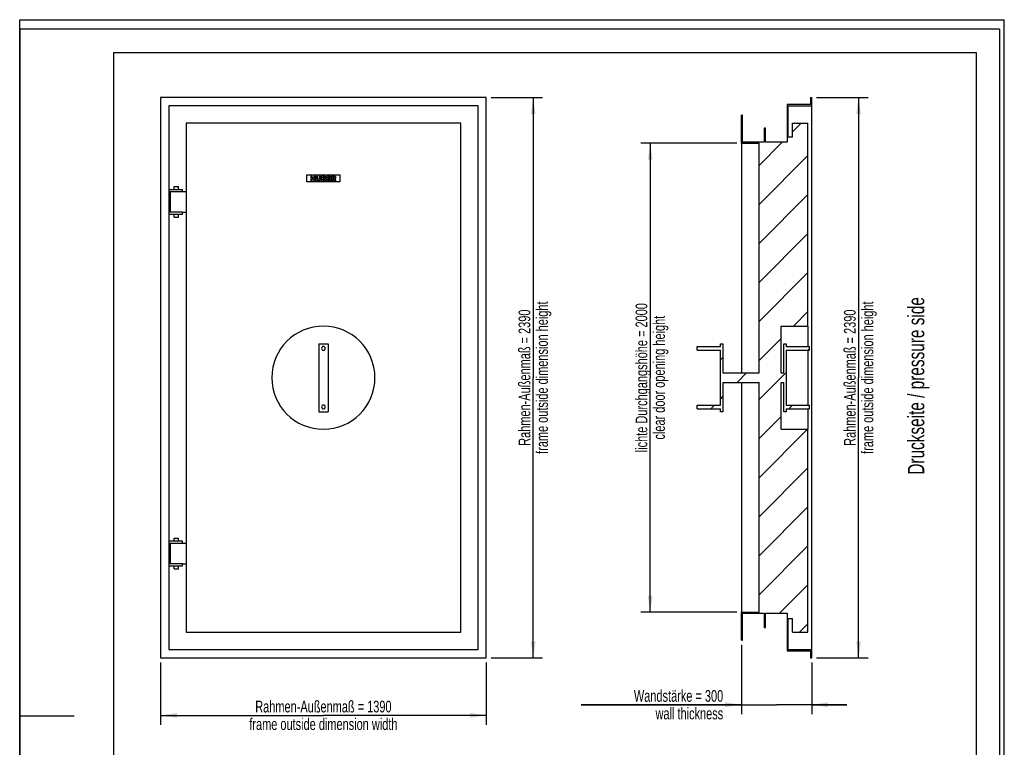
# Model space of a CAD drawing. Header units: millimetres. Extents: x 0 to 4200, y 0 to 5940.
# Tile 3 of 3: x 0 to 4200, y 2836 to 5940. Entities that reach past the tile are written whole.
import ezdxf

# ---------------------------------------------------------------- set-up
doc = ezdxf.new("R2010")
doc.units = ezdxf.units.MM
doc.header["$LTSCALE"] = 387.2
doc.layers.get('0').update_dxf_attribs({"linetype": 'CONTINUOUS'})
for name, color, linetype in [('005_AXIS', 7, 'CONTINUOUS'), ('007_CURVES', 7, 'CONTINUOUS'), ('050_DIMENSIONING', 7, 'CONTINUOUS'), ('053_NOTES', 7, 'CONTINUOUS')]:
    doc.layers.add(name, color=color, linetype=linetype)
doc.styles.get("Standard").update_dxf_attribs({"font": 'txt', "width": 0.7})
doc.dimstyles.new('DIMSTYLE_1', dxfattribs={"dimtxt": 50, "dimasz": 70, "dimexe": 2, "dimexo": 1, "dimtad": 1, "dimtxsty": 'Standard', "dimblk": '_FILLED', "dimblk1": '_FILLED', "dimblk2": '_FILLED', "dimcen": 0.09, "dimazin": 2, "dimtp": 2, "dimtm": 2, "dimtfac": 1, "dimtofl": 0, "dimtmove": 0, "dimatfit": 3, "dimldrblk": '_FILLED', "dimfxl": 1, "dimtolj": 1, "dimarcsym": 0})
doc.dimstyles.new('DIMSTYLE_2', dxfattribs={"dimtxt": 50, "dimasz": 70, "dimexe": 2, "dimexo": 1, "dimtad": 1, "dimtxsty": 'Standard', "dimblk": '_FILLED', "dimblk1": '_FILLED', "dimblk2": '_FILLED', "dimcen": 0.09, "dimazin": 2, "dimtp": 1.2, "dimtm": 1.2, "dimtfac": 1, "dimtofl": 0, "dimtmove": 0, "dimatfit": 3, "dimldrblk": '_FILLED', "dimfxl": 1, "dimtolj": 1, "dimarcsym": 0})
doc.dimstyles.new('DIMSTYLE_4', dxfattribs={"dimtxt": 50, "dimasz": 70, "dimexe": 2, "dimexo": 1, "dimtad": 1, "dimtxsty": 'Standard', "dimblk": '_FILLED', "dimblk1": '_FILLED', "dimblk2": '_FILLED', "dimcen": 0.09, "dimazin": 2, "dimtp": 0.5, "dimtm": 0.5, "dimtfac": 1, "dimtofl": 0, "dimtmove": 0, "dimatfit": 3, "dimldrblk": '_FILLED', "dimfxl": 1, "dimtolj": 1, "dimarcsym": 0})

# ---------------------------------------------------------------- blocks, each defined once
blk = doc.blocks.new('_FILLED')
at = {"color": 0, "linetype": 'ByBlock'}
blk.add_solid([(0, 0), (-1, 0.143), (-1, -0.143)], dxfattribs=at)
blk = doc.blocks.new('*D1')
at = {"layer": '050_DIMENSIONING', "color": 2, "linetype": 'Continuous', "transparency": 16777216}
for p, q in [((2010.5, 5607.9), (2230.5, 5607.9)), ((2190.5, 5607.9), (2190.5, 4412.9)), ((2190.5, 3217.9), (2190.5, 4412.9)), ((2010.5, 3217.9), (2230.5, 3217.9))]:
    blk.add_line(p, q, dxfattribs=at)
at = {"layer": '050_DIMENSIONING', "color": 2, "linetype": 'Continuous', "transparency": 16777216, "xscale": 70, "yscale": 70, "zscale": 70}
for p, rotation in [((2190.5, 5607.9), 90), ((2190.5, 3217.9), 270)]:
    blk.add_blockref('_FILLED', p, dxfattribs=dict(at, rotation=rotation))
at = {"layer": '050_DIMENSIONING', "color": 2, "linetype": 'Continuous', "transparency": 16777216, "insert": (2128, 4412.9), "char_height": 50, "width": 1560.714, "attachment_point": 2, "rotation": 90, "line_spacing_factor": 0.9}
blk.add_mtext('Rahmen-Außenmaß = 2390\\Pframe outside dimension height', dxfattribs=at)
blk = doc.blocks.new('*D2')
at = {"layer": '050_DIMENSIONING', "color": 2, "linetype": 'Continuous', "transparency": 16777216}
for p, q in [((600.5, 3197.9), (600.5, 2932.5)), ((1990.5, 3197.9), (1990.5, 2932.5)), ((600.5, 2972.5), (1295.5, 2972.5)), ((1990.5, 2972.5), (1295.5, 2972.5))]:
    blk.add_line(p, q, dxfattribs=at)
at = {"layer": '050_DIMENSIONING', "color": 2, "linetype": 'Continuous', "transparency": 16777216, "xscale": 70, "yscale": 70, "zscale": 70, "rotation": 180}
blk.add_blockref('_FILLED', (600.5, 2972.5), dxfattribs=at)
at = {"layer": '050_DIMENSIONING', "color": 2, "linetype": 'Continuous', "transparency": 16777216, "xscale": 70, "yscale": 70, "zscale": 70}
blk.add_blockref('_FILLED', (1990.5, 2972.5), dxfattribs=at)
at = {"layer": '050_DIMENSIONING', "color": 2, "linetype": 'Continuous', "transparency": 16777216, "insert": (1295.5, 3035), "char_height": 50, "width": 1528.571, "attachment_point": 2, "line_spacing_factor": 0.9}
blk.add_mtext('Rahmen-Außenmaß = 1390\\Pframe outside dimension width', dxfattribs=at)
blk = doc.blocks.new('*D5')
at = {"layer": '050_DIMENSIONING', "color": 2, "linetype": 'Continuous', "transparency": 16777216}
for p, q in [((3398.6, 5607.9), (3618.6, 5607.9)), ((3578.6, 5607.9), (3578.6, 4412.9)), ((3578.6, 3217.9), (3578.6, 4412.9)), ((3398.6, 3217.9), (3618.6, 3217.9))]:
    blk.add_line(p, q, dxfattribs=at)
at = {"layer": '050_DIMENSIONING', "color": 2, "linetype": 'Continuous', "transparency": 16777216, "xscale": 70, "yscale": 70, "zscale": 70}
for p, rotation in [((3578.6, 5607.9), 90), ((3578.6, 3217.9), 270)]:
    blk.add_blockref('_FILLED', p, dxfattribs=dict(at, rotation=rotation))
at = {"layer": '050_DIMENSIONING', "color": 2, "linetype": 'Continuous', "transparency": 16777216, "insert": (3516.1, 4412.9), "char_height": 50, "width": 1560.714, "attachment_point": 2, "rotation": 90, "line_spacing_factor": 0.9}
blk.add_mtext('Rahmen-Außenmaß = 2390\\Pframe outside dimension height', dxfattribs=at)
blk = doc.blocks.new('*D6')
at = {"layer": '050_DIMENSIONING', "color": 2, "linetype": 'Continuous', "transparency": 16777216}
for p, q in [((3058.6, 5412.9), (2649.6, 5412.9)), ((2689.6, 5412.9), (2689.6, 4412.9)), ((2689.6, 3412.9), (2689.6, 4412.9)), ((3058.6, 3412.9), (2649.6, 3412.9))]:
    blk.add_line(p, q, dxfattribs=at)
at = {"layer": '050_DIMENSIONING', "color": 2, "linetype": 'Continuous', "transparency": 16777216, "xscale": 70, "yscale": 70, "zscale": 70}
for p, rotation in [((2689.6, 5412.9), 90), ((2689.6, 3412.9), 270)]:
    blk.add_blockref('_FILLED', p, dxfattribs=dict(at, rotation=rotation))
at = {"layer": '050_DIMENSIONING', "color": 2, "linetype": 'Continuous', "transparency": 16777216, "insert": (2627.1, 4412.9), "char_height": 50, "width": 1493.571, "attachment_point": 2, "rotation": 90, "line_spacing_factor": 0.9}
blk.add_mtext('lichte Durchgangshöhe = 2000\\Pclear door opening height', dxfattribs=at)
blk = doc.blocks.new('*D7')
at = {"layer": '050_DIMENSIONING', "color": 2, "linetype": 'Continuous', "transparency": 16777216}
for p, q in [((3078.6, 3272.9), (3078.6, 2977.9)), ((3378.6, 3197.9), (3378.6, 2977.9)), ((3078.6, 3017.9), (2394.6, 3017.9)), ((2394.6, 3017.9), (3228.6, 3017.9)), ((3528.6, 3017.9), (3228.6, 3017.9)), ((3378.6, 3017.9), (3528.6, 3017.9))]:
    blk.add_line(p, q, dxfattribs=at)
at = {"layer": '050_DIMENSIONING', "color": 2, "linetype": 'Continuous', "transparency": 16777216, "xscale": 70, "yscale": 70, "zscale": 70}
blk.add_blockref('_FILLED', (3078.6, 3017.9), dxfattribs=at)
at = {"layer": '050_DIMENSIONING', "color": 2, "linetype": 'Continuous', "transparency": 16777216, "xscale": 70, "yscale": 70, "zscale": 70, "rotation": 180}
blk.add_blockref('_FILLED', (3378.6, 3017.9), dxfattribs=at)
at = {"layer": '050_DIMENSIONING', "color": 2, "linetype": 'Continuous', "transparency": 16777216, "insert": (3001, 3080.4), "char_height": 50, "width": 909.643, "attachment_point": 3, "line_spacing_factor": 0.9}
blk.add_mtext('Wandstärke = 300\\Pwall thickness', dxfattribs=at)

msp = doc.modelspace()

# ---------------------------------------------------------------- hatches: boundary and pattern name
at = {"linetype": 'Continuous'}
h = msp.add_hatch(dxfattribs=at)
h.set_pattern_fill('B', color=2, scale=117.760475, angle=45, style=0, pattern_type=0)
h.set_pattern_definition([(45, (0, 0), (-83.2692, 83.2692), [])])
edge = h.paths.add_edge_path()
edge.add_line((3296.622, 3326.881), (3296.622, 3385.881))
edge.add_line((3278.622, 3385.881), (3296.622, 3385.881))
edge.add_line((3278.622, 3252.881), (3278.622, 3385.881))
edge.add_line((3278.622, 3252.881), (3378.622, 3252.881))
edge.add_line((3378.622, 3217.881), (3378.622, 3252.881))
edge.add_line((3373.622, 3217.881), (3378.622, 3217.881))
edge.add_line((3373.622, 3247.881), (3373.622, 3217.881))
edge.add_line((3273.622, 3247.881), (3373.622, 3247.881))
edge.add_line((3273.622, 3407.881), (3273.622, 3247.881))
edge.add_line((3181.122, 3407.881), (3273.622, 3407.881))
edge.add_line((3181.122, 3347.881), (3181.122, 3407.881))
edge.add_line((3176.122, 3347.881), (3181.122, 3347.881))
edge.add_line((3176.122, 3407.881), (3176.122, 3347.881))
edge.add_line((3083.622, 3407.881), (3176.122, 3407.881))
edge.add_line((3083.622, 3292.881), (3083.622, 3407.881))
edge.add_line((3078.622, 3292.881), (3083.622, 3292.881))
edge.add_line((3078.622, 3292.881), (3078.622, 3412.881))
edge.add_line((3078.622, 3412.881), (3153.622, 3412.881))
edge.add_line((3153.622, 3412.881), (3153.622, 4392.881))
edge.add_line((2999.622, 4392.881), (3153.622, 4392.881))
edge.add_line((2999.622, 4392.881), (2999.622, 4267.881))
edge.add_line((2999.622, 4267.881), (2989.622, 4267.881))
edge.add_line((2989.622, 4267.881), (2989.622, 4279.881))
edge.add_line((2889.622, 4279.881), (2989.622, 4279.881))
edge.add_line((2889.622, 4279.881), (2889.622, 4295.881))
edge.add_line((2889.622, 4295.881), (2989.622, 4295.881))
edge.add_line((2989.622, 4295.881), (2989.622, 4529.881))
edge.add_line((2889.622, 4529.881), (2989.622, 4529.881))
edge.add_line((2889.622, 4529.881), (2889.622, 4545.881))
edge.add_line((2889.622, 4545.881), (2989.622, 4545.881))
edge.add_line((2989.622, 4545.881), (2989.622, 4557.881))
edge.add_line((2989.622, 4557.881), (2999.622, 4557.881))
edge.add_line((2999.622, 4557.881), (2999.622, 4432.881))
edge.add_line((2999.622, 4432.881), (3153.622, 4432.881))
edge.add_line((3153.622, 4432.881), (3153.622, 5412.881))
edge.add_line((3078.622, 5412.881), (3153.622, 5412.881))
edge.add_line((3078.622, 5412.881), (3078.622, 5532.881))
edge.add_line((3083.622, 5532.881), (3078.622, 5532.881))
edge.add_line((3083.622, 5417.881), (3083.622, 5532.881))
edge.add_line((3176.122, 5417.881), (3083.622, 5417.881))
edge.add_line((3176.122, 5477.881), (3176.122, 5417.881))
edge.add_line((3181.122, 5477.881), (3176.122, 5477.881))
edge.add_line((3181.122, 5417.881), (3181.122, 5477.881))
edge.add_line((3273.622, 5417.881), (3181.122, 5417.881))
edge.add_line((3273.622, 5577.881), (3273.622, 5417.881))
edge.add_line((3373.622, 5577.881), (3273.622, 5577.881))
edge.add_line((3373.622, 5607.881), (3373.622, 5577.881))
edge.add_line((3373.622, 5607.881), (3378.622, 5607.881))
edge.add_line((3378.622, 5572.881), (3378.622, 5607.881))
edge.add_line((3278.622, 5572.881), (3378.622, 5572.881))
edge.add_line((3278.622, 5439.881), (3278.622, 5572.881))
edge.add_line((3278.622, 5439.881), (3296.622, 5439.881))
edge.add_line((3296.622, 5439.881), (3296.622, 5498.881))
edge.add_line((3296.622, 5498.881), (3362.622, 5498.881))
edge.add_line((3362.622, 4632.881), (3362.622, 5498.881))
edge.add_line((3247.622, 4632.881), (3362.622, 4632.881))
edge.add_line((3247.622, 4432.881), (3247.622, 4632.881))
edge.add_line((3247.622, 4432.881), (3259.622, 4432.881))
edge.add_line((3259.622, 4432.881), (3259.622, 4557.881))
edge.add_line((3259.622, 4557.881), (3269.622, 4557.881))
edge.add_line((3269.622, 4557.881), (3269.622, 4545.881))
edge.add_line((3269.622, 4545.881), (3369.622, 4545.881))
edge.add_line((3369.622, 4529.881), (3369.622, 4545.881))
edge.add_line((3269.622, 4529.881), (3369.622, 4529.881))
edge.add_line((3269.622, 4529.881), (3269.622, 4295.881))
edge.add_line((3269.622, 4295.881), (3369.622, 4295.881))
edge.add_line((3369.622, 4279.881), (3369.622, 4295.881))
edge.add_line((3269.622, 4279.881), (3369.622, 4279.881))
edge.add_line((3269.622, 4279.881), (3269.622, 4267.881))
edge.add_line((3269.622, 4267.881), (3259.622, 4267.881))
edge.add_line((3259.622, 4267.881), (3259.622, 4392.881))
edge.add_line((3247.622, 4392.881), (3259.622, 4392.881))
edge.add_line((3247.622, 4192.881), (3247.622, 4392.881))
edge.add_line((3247.622, 4192.881), (3362.622, 4192.881))
edge.add_line((3362.622, 3326.881), (3362.622, 4192.881))
edge.add_line((3296.622, 3326.881), (3362.622, 3326.881))

# ---------------------------------------------------------------- linework, layer by layer
at = {"color": 7, "linetype": 'Continuous'}
for p, q in [((0, 5940), (4200, 5940)), ((0, 0), (0, 5940)), ((0, 5940), (4200, 5940)), ((0, 0), (0, 5940)), ((4200, 0), (4200, 5940)), ((4200, 0), (4200, 5940)), ((600.488, 5607.881), (600.488, 3217.881)), ((1990.488, 5607.881), (600.488, 5607.881)), ((1990.488, 3217.881), (1990.488, 5607.881)), ((3373.622, 5607.881), (3378.622, 5607.881)), ((3373.622, 5607.881), (3373.622, 5577.881)), ((3378.622, 5572.881), (3378.622, 5607.881)), ((635.488, 5572.881), (635.488, 3252.881)), ((1955.488, 5572.881), (635.488, 5572.881)), ((1955.488, 3252.881), (1955.488, 5572.881)), ((3373.622, 5577.881), (3273.622, 5577.881)), ((3273.622, 5577.881), (3273.622, 5417.881)), ((3278.622, 5439.881), (3278.622, 5572.881)), ((3278.622, 5572.881), (3378.622, 5572.881)), ((3378.622, 3252.881), (3378.622, 5572.881)), ((3078.622, 5412.881), (3078.622, 5532.881)), ((3083.622, 5532.881), (3078.622, 5532.881)), ((3083.622, 5417.881), (3083.622, 5532.881)), ((1881.488, 5498.881), (709.488, 5498.881)), ((709.488, 5498.881), (709.488, 3326.881)), ((1881.488, 3326.881), (1881.488, 5498.881)), ((3181.122, 5477.881), (3176.122, 5477.881)), ((3176.122, 5477.881), (3176.122, 5417.881)), ((3181.122, 5417.881), (3181.122, 5477.881)), ((3296.622, 5439.881), (3296.622, 5498.881)), ((3296.622, 5498.881), (3362.622, 5498.881)), ((3362.622, 4632.881), (3362.622, 5498.881)), ((3278.622, 5439.881), (3296.622, 5439.881)), ((3078.622, 5412.881), (3078.622, 4432.881)), ((3078.622, 5412.881), (3153.622, 5412.881)), ((3176.122, 5417.881), (3083.622, 5417.881)), ((3153.622, 4432.881), (3153.622, 5412.881)), ((3273.622, 5417.881), (3181.122, 5417.881)), ((694.488, 5214.881), (635.488, 5214.881)), ((694.488, 5206.881), (694.488, 5214.881)), ((635.488, 5206.881), (694.488, 5206.881)), ((643.488, 5118.881), (643.488, 5206.881)), ((694.488, 5206.881), (709.488, 5206.881)), ((694.488, 5118.881), (635.488, 5118.881)), ((635.488, 5110.881), (694.488, 5110.881)), ((694.488, 5118.881), (709.488, 5118.881)), ((694.488, 5110.881), (694.488, 5118.881)), ((3247.622, 4432.881), (3247.622, 4632.881)), ((3247.622, 4632.881), (3362.622, 4632.881)), ((3362.622, 4632.881), (3362.622, 4545.881)), ((1275.488, 4557.881), (1315.488, 4557.881)), ((1275.488, 4557.881), (1275.488, 4267.881)), ((1315.488, 4557.881), (1315.488, 4267.881)), ((2889.622, 4545.881), (2989.622, 4545.881)), ((2889.622, 4529.881), (2889.622, 4545.881)), ((2989.622, 4557.881), (2999.622, 4557.881)), ((2989.622, 4545.881), (2989.622, 4557.881)), ((2999.622, 4557.881), (2999.622, 4432.881)), ((3259.622, 4432.881), (3259.622, 4557.881)), ((3259.622, 4557.881), (3269.622, 4557.881)), ((3269.622, 4557.881), (3269.622, 4545.881)), ((3269.622, 4545.881), (3369.622, 4545.881)), ((3369.622, 4529.881), (3369.622, 4545.881)), ((2889.622, 4529.881), (2989.622, 4529.881)), ((2989.622, 4295.881), (2989.622, 4529.881)), ((3269.622, 4529.881), (3369.622, 4529.881)), ((3269.622, 4529.881), (3269.622, 4295.881)), ((3362.622, 4529.881), (3362.622, 4412.881)), ((2999.622, 4432.881), (3153.622, 4432.881)), ((3247.622, 4432.881), (3259.622, 4432.881)), ((3362.622, 4412.881), (3362.622, 4295.881)), ((2999.622, 4392.881), (2999.622, 4267.881)), ((2999.622, 4392.881), (3153.622, 4392.881)), ((3078.622, 4392.881), (3078.622, 3412.881)), ((3153.622, 3412.881), (3153.622, 4392.881)), ((3247.622, 4392.881), (3259.622, 4392.881)), ((3247.622, 4192.881), (3247.622, 4392.881)), ((3259.622, 4267.881), (3259.622, 4392.881)), ((2889.622, 4295.881), (2989.622, 4295.881)), ((2889.622, 4279.881), (2889.622, 4295.881)), ((3269.622, 4295.881), (3369.622, 4295.881)), ((3369.622, 4279.881), (3369.622, 4295.881)), ((1275.488, 4267.881), (1315.488, 4267.881)), ((2889.622, 4279.881), (2989.622, 4279.881)), ((2989.622, 4267.881), (2989.622, 4279.881)), ((2999.622, 4267.881), (2989.622, 4267.881)), ((3269.622, 4267.881), (3259.622, 4267.881)), ((3269.622, 4279.881), (3369.622, 4279.881)), ((3269.622, 4279.881), (3269.622, 4267.881)), ((3362.622, 4279.881), (3362.622, 4192.881)), ((3247.622, 4192.881), (3362.622, 4192.881)), ((3362.622, 3326.881), (3362.622, 4192.881)), ((694.488, 3714.881), (635.488, 3714.881)), ((635.488, 3706.881), (694.488, 3706.881)), ((643.488, 3618.881), (643.488, 3706.881)), ((694.488, 3706.881), (694.488, 3714.881)), ((694.488, 3706.881), (709.488, 3706.881)), ((694.488, 3618.881), (635.488, 3618.881)), ((694.488, 3618.881), (709.488, 3618.881)), ((694.488, 3610.881), (694.488, 3618.881)), ((635.488, 3610.881), (694.488, 3610.881)), ((3078.622, 3292.881), (3078.622, 3412.881)), ((3078.622, 3412.881), (3153.622, 3412.881)), ((3083.622, 3292.881), (3083.622, 3407.881)), ((3083.622, 3407.881), (3176.122, 3407.881)), ((3176.122, 3407.881), (3176.122, 3347.881)), ((3181.122, 3347.881), (3181.122, 3407.881)), ((3181.122, 3407.881), (3273.622, 3407.881)), ((3273.622, 3407.881), (3273.622, 3247.881)), ((3278.622, 3252.881), (3278.622, 3385.881)), ((3278.622, 3385.881), (3296.622, 3385.881)), ((3296.622, 3326.881), (3296.622, 3385.881)), ((709.488, 3326.881), (1881.488, 3326.881)), ((3176.122, 3347.881), (3181.122, 3347.881)), ((3296.622, 3326.881), (3362.622, 3326.881)), ((3078.622, 3292.881), (3083.622, 3292.881)), ((635.488, 3252.881), (1955.488, 3252.881)), ((3273.622, 3247.881), (3373.622, 3247.881)), ((3278.622, 3252.881), (3378.622, 3252.881)), ((3373.622, 3247.881), (3373.622, 3217.881)), ((3378.622, 3217.881), (3378.622, 3252.881)), ((600.488, 3217.881), (1990.488, 3217.881)), ((3373.622, 3217.881), (3378.622, 3217.881))]:
    msp.add_line(p, q, dxfattribs=at)
at = {"color": 3, "linetype": 'Continuous'}
for p, q in [((0, 5900), (0, 2970)), ((4180, 5900), (0, 5900)), ((4180, 5900), (4180, 0)), ((0, 2970), (0, 0)), ((0, 2970), (232, 2970))]:
    msp.add_line(p, q, dxfattribs=at)
at = {"color": 5, "linetype": 'Continuous'}
for p, q in [((400, 5800), (4080, 5800)), ((400, 5800), (400, 100)), ((4080, 5800), (4080, 100))]:
    msp.add_line(p, q, dxfattribs=at)
at = {"layer": '005_AXIS', "color": 7, "linetype": 'Continuous'}
for p, q in [((659.488, 5214.881), (659.488, 5227.881)), ((659.488, 5227.881), (677.488, 5227.881)), ((677.488, 5214.881), (677.488, 5227.881)), ((659.488, 5097.881), (659.488, 5110.881)), ((659.488, 5097.881), (677.488, 5097.881)), ((677.488, 5097.881), (677.488, 5110.881)), ((659.488, 3714.881), (659.488, 3727.881)), ((659.488, 3727.881), (677.488, 3727.881)), ((677.488, 3714.881), (677.488, 3727.881)), ((659.488, 3597.881), (659.488, 3610.881)), ((659.488, 3597.881), (677.488, 3597.881)), ((677.488, 3597.881), (677.488, 3610.881))]:
    msp.add_line(p, q, dxfattribs=at)
for centre, radius, start, end in [((1295.488, 4412.881), 220, 0, 180), ((1295.488, 4537.881), 8, 0, 180), ((1295.488, 4537.881), 8, 180, 360), ((1295.488, 4412.881), 220, 180, 360), ((1295.488, 4287.881), 8, 0, 180), ((1295.488, 4287.881), 8, 180, 360)]:
    msp.add_arc(centre, radius, start, end, dxfattribs=at)
at = {"layer": '007_CURVES', "color": 4, "linetype": 'Continuous'}
for p, q in [((1225.488, 5247.881), (1225.488, 5277.881)), ((1225.488, 5277.881), (1365.488, 5277.881)), ((1247.575, 5272.881), (1241.395, 5272.881)), ((1241.395, 5272.881), (1241.395, 5252.881)), ((1241.395, 5252.881), (1247.575, 5252.881)), ((1247.575, 5265.882), (1247.575, 5272.881)), ((1254.328, 5265.882), (1247.575, 5265.882)), ((1247.575, 5260.971), (1254.328, 5260.971)), ((1247.575, 5252.881), (1247.575, 5260.971)), ((1254.328, 5272.881), (1254.328, 5265.882)), ((1260.536, 5272.881), (1254.328, 5272.881)), ((1254.328, 5260.971), (1254.328, 5252.881)), ((1254.328, 5252.881), (1260.536, 5252.881)), ((1260.536, 5252.881), (1260.536, 5272.881)), ((1264.656, 5272.881), (1264.656, 5260.957)), ((1270.822, 5272.881), (1264.656, 5272.881)), ((1270.822, 5260.671), (1270.822, 5272.881)), ((1283.823, 5272.881), (1277.657, 5272.881)), ((1277.657, 5272.881), (1277.657, 5260.671)), ((1283.823, 5260.957), (1283.823, 5272.881)), ((1299.499, 5272.881), (1287.93, 5272.881)), ((1287.93, 5272.881), (1287.93, 5252.881)), ((1287.93, 5252.881), (1298.598, 5252.881)), ((1294.164, 5268.829), (1296.893, 5268.829)), ((1294.164, 5265.037), (1294.164, 5268.829)), ((1296.852, 5265.037), (1294.164, 5265.037)), ((1294.164, 5261.23), (1297.302, 5261.23)), ((1294.164, 5257.179), (1294.164, 5261.23)), ((1297.316, 5257.179), (1294.164, 5257.179)), ((1326.197, 5272.881), (1309.635, 5272.881)), ((1309.635, 5272.881), (1309.635, 5252.881)), ((1309.635, 5252.881), (1326.497, 5252.881)), ((1315.829, 5268.611), (1326.197, 5268.611)), ((1315.829, 5265.432), (1315.829, 5268.611)), ((1325.447, 5265.432), (1315.829, 5265.432)), ((1315.829, 5261.353), (1325.447, 5261.353)), ((1315.829, 5257.41), (1315.829, 5261.353)), ((1326.497, 5257.41), (1315.829, 5257.41)), ((1325.447, 5261.353), (1325.447, 5265.432)), ((1326.197, 5268.611), (1326.197, 5272.881)), ((1326.497, 5252.881), (1326.497, 5257.41)), ((1329.908, 5272.881), (1329.908, 5252.881)), ((1340.208, 5272.881), (1329.908, 5272.881)), ((1329.908, 5252.881), (1336.115, 5252.881)), ((1336.115, 5268.843), (1338.83, 5268.843)), ((1336.115, 5264.777), (1336.115, 5268.843)), ((1338.721, 5264.777), (1336.115, 5264.777)), ((1336.115, 5260.998), (1336.661, 5260.998)), ((1336.115, 5252.881), (1336.115, 5260.998)), ((1339.294, 5258.993), (1342.596, 5252.881)), ((1342.596, 5252.881), (1349.581, 5252.881)), ((1349.581, 5252.881), (1346.579, 5258.666)), ((1365.488, 5277.881), (1365.488, 5247.881)), ((1365.488, 5247.881), (1225.488, 5247.881))]:
    msp.add_line(p, q, dxfattribs=at)
for points in [[(1265.226, 5257.574), (1264.847, 5258.857), (1264.656, 5259.975), (1264.656, 5260.957)], [(1266.542, 5255.271), (1265.897, 5256.019), (1265.461, 5256.783), (1265.226, 5257.574)], [(1268.665, 5253.547), (1267.889, 5253.959), (1267.179, 5254.532), (1266.542, 5255.271)], [(1271.545, 5252.745), (1270.399, 5252.881), (1269.431, 5253.14), (1268.665, 5253.547)], [(1270.822, 5260.671), (1270.822, 5259.58), (1271.122, 5258.734), (1271.722, 5258.12)], [(1274.737, 5252.54), (1273.755, 5252.54), (1272.691, 5252.608), (1271.545, 5252.745)], [(1271.722, 5258.12), (1272.323, 5257.506), (1273.169, 5257.206), (1274.246, 5257.206)], [(1274.246, 5257.206), (1275.31, 5257.206), (1276.143, 5257.506), (1276.743, 5258.106)], [(1279.057, 5253.208), (1277.862, 5252.772), (1276.415, 5252.54), (1274.737, 5252.54)], [(1276.743, 5258.106), (1277.343, 5258.706), (1277.657, 5259.566), (1277.657, 5260.671)], [(1281.531, 5254.859), (1280.74, 5254.068), (1279.922, 5253.522), (1279.057, 5253.208)], [(1283.264, 5257.615), (1282.896, 5256.565), (1282.323, 5255.651), (1281.531, 5254.859)], [(1283.823, 5260.957), (1283.823, 5259.771), (1283.632, 5258.666), (1283.264, 5257.615)], [(1296.852, 5265.037), (1297.807, 5265.037), (1298.476, 5265.2), (1298.858, 5265.528)], [(1298.858, 5268.338), (1298.476, 5268.666), (1297.821, 5268.829), (1296.893, 5268.829)], [(1299.567, 5260.685), (1299.13, 5261.039), (1298.38, 5261.23), (1297.302, 5261.23)], [(1297.316, 5257.179), (1298.38, 5257.179), (1299.13, 5257.356), (1299.567, 5257.738)], [(1301.368, 5253.151), (1299.976, 5252.963), (1299.049, 5252.881), (1298.598, 5252.881)], [(1299.431, 5266.974), (1299.431, 5267.547), (1299.24, 5268.011), (1298.858, 5268.338)], [(1298.858, 5265.528), (1299.24, 5265.855), (1299.431, 5266.346), (1299.431, 5266.974)], [(1299.499, 5272.881), (1301.422, 5272.881), (1302.896, 5272.404), (1303.933, 5271.449)], [(1300.222, 5259.266), (1300.222, 5259.852), (1300.003, 5260.33), (1299.567, 5260.685)], [(1299.567, 5257.738), (1300.003, 5258.12), (1300.222, 5258.625), (1300.222, 5259.266)], [(1303.715, 5253.808), (1303.196, 5253.509), (1302.405, 5253.29), (1301.368, 5253.151)], [(1304.385, 5264.857), (1303.892, 5264.286), (1303.169, 5263.85), (1302.227, 5263.522)], [(1302.227, 5263.522), (1303.66, 5263.168), (1304.71, 5262.581), (1305.392, 5261.735)], [(1305.69, 5255.775), (1305.201, 5254.941), (1304.546, 5254.286), (1303.715, 5253.808)], [(1303.933, 5271.449), (1304.969, 5270.494), (1305.488, 5269.307), (1305.488, 5267.902)], [(1305.488, 5267.902), (1305.488, 5266.715), (1305.119, 5265.705), (1304.385, 5264.857)], [(1305.392, 5261.735), (1306.074, 5260.889), (1306.416, 5259.839), (1306.416, 5258.57)], [(1306.416, 5258.57), (1306.416, 5257.533), (1306.17, 5256.592), (1305.69, 5255.775)], [(1338.168, 5260.524), (1337.725, 5260.835), (1337.22, 5260.998), (1336.661, 5260.998)], [(1339.294, 5258.993), (1338.868, 5259.782), (1338.503, 5260.289), (1338.168, 5260.524)], [(1338.721, 5264.777), (1338.994, 5264.777), (1339.54, 5264.859), (1340.36, 5265.042)], [(1341.132, 5268.321), (1340.727, 5268.666), (1339.949, 5268.843), (1338.83, 5268.843)], [(1340.208, 5272.881), (1342.118, 5272.881), (1343.578, 5272.717), (1344.587, 5272.39)], [(1340.36, 5265.042), (1340.767, 5265.132), (1341.095, 5265.337), (1341.357, 5265.675)], [(1341.75, 5266.837), (1341.75, 5267.479), (1341.545, 5267.97), (1341.132, 5268.321)], [(1341.357, 5265.675), (1341.613, 5266.005), (1341.75, 5266.401), (1341.75, 5266.837)], [(1345.289, 5262.489), (1344.765, 5262.172), (1344.042, 5261.912), (1343.114, 5261.708)], [(1343.114, 5261.708), (1343.851, 5261.449), (1344.396, 5261.203), (1344.727, 5260.961)], [(1344.587, 5272.39), (1345.597, 5272.063), (1346.402, 5271.449), (1347.025, 5270.559)], [(1344.727, 5260.961), (1344.956, 5260.794), (1345.283, 5260.453), (1345.719, 5259.906)], [(1347.239, 5264.447), (1346.77, 5263.645), (1346.115, 5262.99), (1345.289, 5262.489)], [(1345.719, 5259.906), (1346.143, 5259.375), (1346.429, 5258.966), (1346.579, 5258.666)], [(1347.025, 5270.559), (1347.643, 5269.675), (1347.957, 5268.597), (1347.957, 5267.329)], [(1347.957, 5267.329), (1347.957, 5266.21), (1347.712, 5265.255), (1347.239, 5264.447)]]:
    msp.add_open_spline(points, degree=3, dxfattribs=at)

# ---------------------------------------------------------------- texts
at = {"layer": '053_NOTES', "color": 2, "linetype": 'Continuous', "insert": (3788.622, 4377.881), "char_height": 70, "width": 1932.5, "attachment_point": 2, "rotation": 90, "line_spacing_factor": 0.9}
msp.add_mtext('Druckseite / pressure side', dxfattribs=at)

# ---------------------------------------------------------------- dimensions: what is measured, and where the dimension line sits
at = {"layer": '050_DIMENSIONING', "color": 2, "linetype": 'Continuous'}
for base, p1, p2, angle, text, dimstyle, picture, middle in [((2190.488, 5607.881), (2009.488, 3217.881), (2009.488, 5607.881), 90, 'Rahmen-Außenmaß = <>\\Pframe outside dimension height', 'DIMSTYLE_1', '*D1', (2190.488, 4412.881)), ((3578.622, 5607.881), (3397.622, 3217.881), (3397.622, 5607.881), 90, 'Rahmen-Außenmaß = <>\\Pframe outside dimension height', 'DIMSTYLE_1', '*D5', (3578.622, 4412.881)), ((2689.622, 3412.881), (3059.622, 5412.881), (3059.622, 3412.881), 270, 'lichte Durchgangshöhe = <>\\Pclear door opening height', 'DIMSTYLE_2', '*D6', (2689.622, 4412.881)), ((3078.622, 3017.881), (3378.622, 3198.881), (3078.622, 3273.881), 180, 'Wandstärke = <>\\Pwall thickness', 'DIMSTYLE_4', '*D7', (2697.817, 3017.881))]:
    dim = msp.add_linear_dim(base=base, p1=p1, p2=p2, angle=angle, text=text, dimstyle=dimstyle, dxfattribs=at)
    dim.commit()
    dim.dimension.update_dxf_attribs({"geometry": picture, "text_midpoint": middle, "dimtype": 160})
dim = msp.add_linear_dim(base=(1990.488, 2972.486), p1=(600.488, 3198.881), p2=(1990.488, 3198.881), text='Rahmen-Außenmaß = <>\\Pframe outside dimension width', dimstyle='DIMSTYLE_2', dxfattribs=at)
dim.commit()
dim.dimension.update_dxf_attribs({"geometry": '*D2', "text_midpoint": (1295.488, 2972.486), "dimtype": 160})

doc.saveas('drawing.dxf')
